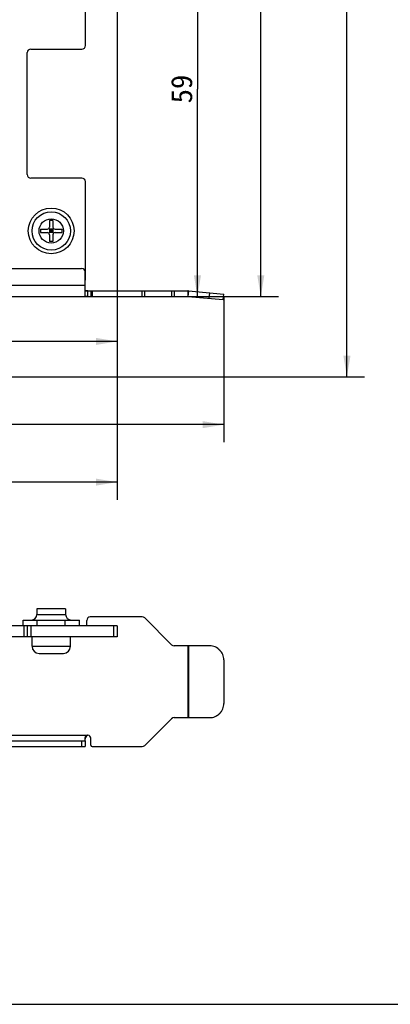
# Model space of a CAD drawing. Header units: millimetres. Extents: x -25 to 341, y 256 to 571.
# Tile 10 of 16: x 149 to 202, y 256 to 396. Entities that reach past the tile are written whole.
import ezdxf
from ezdxf.enums import TextEntityAlignment as Align

# ---------------------------------------------------------------- set-up
doc = ezdxf.new("R2010")
doc.units = ezdxf.units.MM
doc.header["$LTSCALE"] = 16.335
doc.layers.get('0').update_dxf_attribs({"linetype": 'CONTINUOUS'})
doc.layers.add('00_COMPONENTS', color=7, linetype='CONTINUOUS')
doc.layers.add('51__DRAFT_DIMS', color=7, linetype='CONTINUOUS')
doc.styles.get("Standard").update_dxf_attribs({"font": 'simfang.ttf'})
doc.dimstyles.new('DIMSTYLE_1', dxfattribs={"dimtxt": 3, "dimasz": 3, "dimexe": 2.5, "dimexo": 0.5, "dimgap": 0.75, "dimtad": 1, "dimdec": 1, "dimdsep": 46, "dimtxsty": 'Standard', "dimblk": '_FILLED', "dimblk1": '_FILLED', "dimblk2": '_FILLED', "dimcen": 0.09, "dimclrt": 3, "dimazin": 2, "dimtp": 0.3, "dimtm": 0.3, "dimtfac": 1, "dimtdec": 1, "dimtofl": 0, "dimtmove": 0, "dimatfit": 3, "dimldrblk": '_FILLED', "dimfxl": 0, "dimtolj": 1, "dimarcsym": 0})
doc.dimstyles.new('DIMSTYLE_2', dxfattribs={"dimtxt": 3, "dimasz": 3, "dimexe": 2.5, "dimexo": 0.5, "dimgap": 0.75, "dimtad": 1, "dimdsep": 46, "dimtxsty": 'Standard', "dimblk": '_FILLED', "dimblk1": '_FILLED', "dimblk2": '_FILLED', "dimcen": 0.09, "dimclrt": 3, "dimazin": 2, "dimtp": 0.3, "dimtm": 0.3, "dimtfac": 1, "dimtofl": 0, "dimtmove": 0, "dimatfit": 3, "dimldrblk": '_FILLED', "dimfxl": 0, "dimtolj": 1, "dimarcsym": 0})
doc.dimstyles.new('DIMSTYLE_3', dxfattribs={"dimtxt": 3, "dimasz": 3, "dimexe": 2.5, "dimexo": 0.5, "dimgap": 0.75, "dimtad": 1, "dimdsep": 46, "dimtxsty": 'Standard', "dimblk": '_FILLED', "dimblk1": '_FILLED', "dimblk2": '_FILLED', "dimcen": 0.09, "dimclrt": 3, "dimazin": 2, "dimtp": 0.5, "dimtm": 0.5, "dimtfac": 1, "dimtofl": 0, "dimtmove": 0, "dimatfit": 3, "dimldrblk": '_FILLED', "dimfxl": 0, "dimtolj": 1, "dimarcsym": 0})
doc.dimstyles.new('DIMSTYLE_4', dxfattribs={"dimtxt": 3, "dimasz": 3, "dimexe": 2.5, "dimexo": 0.5, "dimgap": 0.75, "dimtad": 1, "dimdec": 1, "dimdsep": 46, "dimtxsty": 'Standard', "dimblk": '_FILLED', "dimblk1": '_FILLED', "dimblk2": '_FILLED', "dimcen": 0.09, "dimclrt": 3, "dimazin": 2, "dimtp": 0.5, "dimtm": 0.5, "dimtfac": 1, "dimtdec": 1, "dimtofl": 0, "dimtmove": 0, "dimatfit": 3, "dimldrblk": '_FILLED', "dimfxl": 0, "dimtolj": 1, "dimarcsym": 0})

# ---------------------------------------------------------------- blocks, each defined once
blk = doc.blocks.new('_FILLED')
at = {"color": 0, "linetype": 'ByBlock'}
blk.add_solid([(0, 0), (-1, 0.167), (-1, -0.167)], dxfattribs=at)
blk = doc.blocks.new('*D1')
at = {"layer": '51__DRAFT_DIMS', "color": 4}
for p, q in [((163.28, 403.43), (163.28, 327.73)), ((58.42, 345.18), (58.42, 327.73)), ((58.42, 330.23), (110.85, 330.23)), ((163.28, 330.23), (110.85, 330.23))]:
    blk.add_line(p, q, dxfattribs=at)
at = {"layer": '51__DRAFT_DIMS', "color": 4, "xscale": 3, "yscale": 3, "zscale": 3, "rotation": 180}
blk.add_blockref('_FILLED', (58.42, 330.23), dxfattribs=at)
at = {"layer": '51__DRAFT_DIMS', "color": 4, "xscale": 3, "yscale": 3, "zscale": 3}
blk.add_blockref('_FILLED', (163.28, 330.23), dxfattribs=at)
at = {"layer": '51__DRAFT_DIMS', "color": 3}
blk.add_text('104.9', height=3, dxfattribs=at).set_placement((110.85, 330.98), align=Align.CENTER)
blk = doc.blocks.new('*D2')
at = {"layer": '51__DRAFT_DIMS', "color": 4}
for p, q in [((94.38, 358.44), (94.38, 335.9)), ((178.44, 356.46), (178.44, 335.9)), ((94.38, 338.4), (136.41, 338.4)), ((178.44, 338.4), (136.41, 338.4))]:
    blk.add_line(p, q, dxfattribs=at)
at = {"layer": '51__DRAFT_DIMS', "color": 4, "xscale": 3, "yscale": 3, "zscale": 3, "rotation": 180}
blk.add_blockref('_FILLED', (94.38, 338.4), dxfattribs=at)
at = {"layer": '51__DRAFT_DIMS', "color": 4, "xscale": 3, "yscale": 3, "zscale": 3}
blk.add_blockref('_FILLED', (178.44, 338.4), dxfattribs=at)
at = {"layer": '51__DRAFT_DIMS', "color": 3}
blk.add_text('84.05', height=3, dxfattribs=at).set_placement((136.41, 339.15), align=Align.CENTER)
blk = doc.blocks.new('*D3')
at = {"layer": '51__DRAFT_DIMS', "color": 4}
for p, q in [((163.28, 403.43), (163.28, 347.73)), ((94.38, 358.44), (94.38, 347.73)), ((94.38, 350.23), (128.83, 350.23)), ((163.28, 350.23), (128.83, 350.23))]:
    blk.add_line(p, q, dxfattribs=at)
at = {"layer": '51__DRAFT_DIMS', "color": 4, "xscale": 3, "yscale": 3, "zscale": 3, "rotation": 180}
blk.add_blockref('_FILLED', (94.38, 350.23), dxfattribs=at)
at = {"layer": '51__DRAFT_DIMS', "color": 4, "xscale": 3, "yscale": 3, "zscale": 3}
blk.add_blockref('_FILLED', (163.28, 350.23), dxfattribs=at)
at = {"layer": '51__DRAFT_DIMS', "color": 3}
blk.add_text('68.9', height=3, dxfattribs=at).set_placement((128.83, 350.98), align=Align.CENTER)
blk = doc.blocks.new('*D4')
at = {"layer": '51__DRAFT_DIMS', "color": 4}
for p, q in [((156.33, 415.59), (177.2, 415.59)), ((174.7, 415.59), (174.7, 386.1)), ((174.7, 356.61), (174.7, 386.1)), ((159.66, 356.61), (177.2, 356.61))]:
    blk.add_line(p, q, dxfattribs=at)
at = {"layer": '51__DRAFT_DIMS', "color": 4, "xscale": 3, "yscale": 3, "zscale": 3}
for p, rotation in [((174.7, 415.59), 90), ((174.7, 356.61), 270)]:
    blk.add_blockref('_FILLED', p, dxfattribs=dict(at, rotation=rotation))
at = {"layer": '51__DRAFT_DIMS', "color": 3}
blk.add_text('59', height=3, rotation=90, dxfattribs=at).set_placement((173.95, 386.1), align=Align.CENTER)
blk = doc.blocks.new('*D5')
at = {"layer": '51__DRAFT_DIMS', "color": 4}
for p, q in [((150.53, 506.09), (186.2, 506.09)), ((183.7, 506.09), (183.7, 431.35)), ((183.7, 356.61), (183.7, 431.35)), ((159.66, 356.61), (186.2, 356.61))]:
    blk.add_line(p, q, dxfattribs=at)
at = {"layer": '51__DRAFT_DIMS', "color": 4, "xscale": 3, "yscale": 3, "zscale": 3}
for p, rotation in [((183.7, 506.09), 90), ((183.7, 356.61), 270)]:
    blk.add_blockref('_FILLED', p, dxfattribs=dict(at, rotation=rotation))
at = {"layer": '51__DRAFT_DIMS', "color": 3}
blk.add_text('149.48', height=3, rotation=90, dxfattribs=at).set_placement((182.95, 431.35), align=Align.CENTER)
blk = doc.blocks.new('*D6')
at = {"layer": '51__DRAFT_DIMS', "color": 4}
for p, q in [((150.53, 506.09), (198.43, 506.09)), ((195.93, 506.09), (195.93, 425.63)), ((195.93, 345.18), (195.93, 425.63)), ((58.92, 345.18), (198.43, 345.18))]:
    blk.add_line(p, q, dxfattribs=at)
at = {"layer": '51__DRAFT_DIMS', "color": 4, "xscale": 3, "yscale": 3, "zscale": 3}
for p, rotation in [((195.93, 506.09), 90), ((195.93, 345.18), 270)]:
    blk.add_blockref('_FILLED', p, dxfattribs=dict(at, rotation=rotation))
at = {"layer": '51__DRAFT_DIMS', "color": 3}
blk.add_text('160.9', height=3, rotation=90, dxfattribs=at).set_placement((195.18, 425.63), align=Align.CENTER)

msp = doc.modelspace()

# ---------------------------------------------------------------- linework, layer by layer
msp.add_line((-25.236, 256.012), (341.181, 256.012))
at = {"layer": '00_COMPONENTS', "color": 7}
for p, q in [((158.783, 392.275), (158.783, 399.275)), ((150.533, 373.935), (150.533, 391.275)), ((151.033, 391.775), (158.283, 391.775)), ((158.283, 373.436), (151.033, 373.436)), ((158.783, 358.935), (158.783, 372.935)), ((154.183, 367.436), (153.683, 367.436)), ((153.683, 367.436), (153.683, 366.486)), ((154.183, 367.436), (154.183, 366.486)), ((152.433, 366.186), (153.383, 366.186)), ((152.433, 366.186), (152.433, 365.686)), ((152.433, 365.686), (153.383, 365.686)), ((154.271, 365.598), (153.595, 366.274)), ((153.595, 365.598), (154.271, 366.274)), ((154.183, 366.186), (153.683, 366.186)), ((153.683, 366.186), (153.683, 365.686)), ((154.183, 365.936), (153.683, 365.936)), ((154.183, 365.686), (153.683, 365.686)), ((153.683, 365.386), (153.683, 364.436)), ((153.933, 366.186), (153.933, 365.686)), ((154.183, 366.186), (154.183, 365.686)), ((154.183, 365.386), (154.183, 364.436)), ((154.483, 366.186), (155.433, 366.186)), ((154.483, 365.686), (155.433, 365.686)), ((155.433, 366.186), (155.433, 365.686)), ((154.183, 364.436), (153.683, 364.436)), ((64.87, 360.606), (158.256, 360.606)), ((158.756, 356.719), (158.756, 360.106)), ((158.756, 357.406), (159.552, 357.406)), ((159.156, 356.606), (159.156, 357.406)), ((159.552, 357.406), (159.556, 357.406)), ((159.556, 357.406), (173.338, 357.406)), ((159.556, 357.406), (159.556, 356.606)), ((173.408, 357.403), (178.438, 356.963)), ((178.368, 356.166), (178.438, 356.963)), ((63.584, 356.606), (173.338, 356.606)), ((173.338, 356.606), (178.368, 356.166)), ((155.983, 312.226), (151.883, 312.226)), ((151.883, 312.226), (151.883, 311.426)), ((155.983, 312.226), (155.983, 311.426)), ((166.856, 311.066), (159.483, 311.066)), ((171.027, 307.102), (167.209, 310.919)), ((163.283, 309.826), (94.383, 309.826)), ((149.933, 310.626), (157.933, 310.626)), ((149.933, 309.826), (149.933, 310.626)), ((150.533, 309.826), (150.533, 308.226)), ((157.933, 309.826), (157.933, 310.626)), ((158.983, 309.826), (158.983, 310.566)), ((162.783, 309.826), (162.783, 308.226)), ((163.283, 309.826), (163.283, 308.226)), ((163.283, 308.226), (94.383, 308.226)), ((151.208, 306.896), (151.208, 308.226)), ((156.658, 306.896), (156.658, 308.226)), ((176.446, 306.956), (171.38, 306.956)), ((152.208, 305.896), (155.658, 305.896)), ((178.438, 304.956), (178.438, 298.756)), ((171.38, 296.756), (176.446, 296.756)), ((167.209, 292.792), (171.027, 296.609)), ((158.756, 293.474), (158.756, 293.949)), ((159.156, 294.246), (159.116, 294.243)), ((64.37, 293.446), (158.756, 293.446)), ((64.37, 292.646), (158.756, 292.646)), ((158.756, 293.446), (158.756, 292.646)), ((159.556, 292.846), (159.556, 293.846)), ((159.756, 292.646), (166.856, 292.646))]:
    msp.add_line(p, q, dxfattribs=at)
at = {"layer": '00_COMPONENTS', "color": 4}
for p, q in [((64.37, 358.206), (158.756, 358.206)), ((159.756, 357.406), (159.756, 356.606)), ((166.856, 356.606), (166.856, 357.406)), ((167.209, 356.606), (167.209, 357.406)), ((171.027, 357.406), (171.027, 356.606)), ((171.38, 357.406), (171.38, 356.606)), ((173.338, 357.406), (173.338, 356.606)), ((173.408, 357.403), (173.338, 356.606)), ((176.376, 356.34), (176.446, 357.137)), ((151.883, 311.426), (155.983, 311.426)), ((150.033, 309.826), (150.033, 308.226)), ((151.033, 309.826), (151.033, 308.226)), ((151.933, 309.826), (151.933, 310.626)), ((155.933, 309.826), (155.933, 310.626)), ((151.208, 306.896), (156.658, 306.896)), ((173.338, 306.956), (173.338, 296.756)), ((173.408, 306.956), (173.408, 296.756)), ((143.52, 294.246), (159.156, 294.246)), ((158.256, 293.446), (158.256, 292.646))]:
    msp.add_line(p, q, dxfattribs=at)
for radius in [3.251, 1.725]:
    msp.add_circle((153.933, 365.936), radius, dxfattribs=at)
at = {"layer": '00_COMPONENTS', "color": 7}
msp.add_circle((153.933, 365.936), 2.725, dxfattribs=at)
for centre, radius, start, end in [((158.283, 392.275), 0.5, 269.9935, 0.0065), ((151.033, 391.275), 0.5, 89.98445, 179.98645), ((151.033, 373.935), 0.5, 180.01255, 270.01655), ((158.283, 372.935), 0.5, 359.994, 90.006), ((153.383, 366.486), 0.3, 270, 360), ((153.383, 365.386), 0.3, 0, 90), ((154.483, 366.486), 0.3, 180, 270), ((154.483, 365.386), 0.3, 90, 180), ((158.256, 360.106), 0.5, 0, 90), ((173.338, 356.606), 0.8, 85, 90), ((151.083, 311.426), 0.8, 270, 360), ((156.783, 311.426), 0.8, 180, 270), ((159.483, 310.566), 0.5, 90, 180), ((166.856, 310.566), 0.5, 45, 90), ((152.208, 306.896), 1, 180, 270), ((155.658, 306.896), 1, 270, 360), ((171.38, 307.456), 0.5, 225, 270), ((171.38, 296.256), 0.5, 90, 135), ((159.218, 293.86), 0.401, 125.73245, 133.79933), ((159.156, 293.846), 0.4, 0, 90), ((159.756, 292.846), 0.2, 180, 270), ((166.856, 293.146), 0.5, 270, 315)]:
    msp.add_arc(centre, radius, start, end, dxfattribs=at)
for points, knots in [([(159.156, 357.406), (159.129, 357.406), (159.071, 357.406), (158.988, 357.406), (158.923, 357.407), (158.879, 357.41), (158.853, 357.412), (158.83, 357.416), (158.81, 357.421), (158.793, 357.426), (158.78, 357.431), (158.77, 357.436), (158.762, 357.442), (158.758, 357.452), (158.757, 357.459), (158.756, 357.463)], [0, 0, 0, 0, 0.1942373, 0.4136859, 0.5893542, 0.6599855, 0.722308, 0.7782544, 0.8276012, 0.8695307, 0.9031964, 0.9285447, 0.9492497, 0.9712036, 1, 1, 1, 1]), ([(159.156, 357.406), (159.098, 357.406), (159.015, 357.406), (158.914, 357.407), (158.856, 357.411), (158.813, 357.42), (158.783, 357.429), (158.76, 357.441), (158.757, 357.456), (158.756, 357.463)], [0, 0, 0, 0, 0.4140348, 0.5898518, 0.7228854, 0.8282181, 0.9038199, 0.9495039, 1, 1, 1, 1]), ([(159.156, 356.606), (159.135, 356.606), (159.092, 356.606), (159.017, 356.606), (158.933, 356.607), (158.849, 356.617), (158.773, 356.648), (158.758, 356.697), (158.756, 356.719)], [0, 0, 0, 0, 0.1413968, 0.2835871, 0.4982917, 0.6947137, 0.8488146, 1, 1, 1, 1]), ([(159.156, 356.606), (159.135, 356.606), (159.092, 356.606), (159.027, 356.606), (158.963, 356.607), (158.91, 356.61), (158.87, 356.616), (158.843, 356.622), (158.818, 356.63), (158.797, 356.641), (158.78, 356.655), (158.768, 356.673), (158.759, 356.695), (158.757, 356.711), (158.756, 356.719)], [0, 0, 0, 0, 0.1407582, 0.2823063, 0.4255688, 0.5645686, 0.6302213, 0.6918506, 0.7485272, 0.7999116, 0.8470288, 0.8933747, 0.9431435, 1, 1, 1, 1]), ([(178.438, 304.956), (178.438, 305.086), (178.412, 305.348), (178.298, 305.726), (178.113, 306.074), (177.864, 306.379), (177.56, 306.629), (177.213, 306.815), (176.837, 306.93), (176.576, 306.956), (176.446, 306.956)], [0, 0, 0, 0, 0.1252336, 0.2504317, 0.3755641, 0.5006107, 0.6255643, 0.750432, 0.8752338, 1, 1, 1, 1]), ([(178.438, 304.956), (178.438, 305.216), (178.335, 305.741), (177.891, 306.406), (177.229, 306.851), (176.705, 306.956), (176.446, 306.956)], [0, 0, 0, 0, 0.2504401, 0.5006227, 0.7504405, 1, 1, 1, 1]), ([(176.446, 296.756), (176.576, 296.756), (176.837, 296.781), (177.213, 296.896), (177.56, 297.082), (177.864, 297.332), (178.113, 297.637), (178.298, 297.985), (178.412, 298.363), (178.438, 298.625), (178.438, 298.756)], [0, 0, 0, 0, 0.1247662, 0.249568, 0.3744357, 0.4993893, 0.6244359, 0.7495683, 0.8747664, 1, 1, 1, 1]), ([(176.446, 296.756), (176.705, 296.756), (177.229, 296.86), (177.891, 297.305), (178.335, 297.97), (178.438, 298.496), (178.438, 298.756)], [0, 0, 0, 0, 0.2495595, 0.4993773, 0.7495599, 1, 1, 1, 1]), ([(159.116, 294.244), (159.102, 294.242), (159.074, 294.238), (159.018, 294.227), (158.953, 294.207), (158.888, 294.172), (158.847, 294.136), (158.819, 294.105), (158.802, 294.082), (158.787, 294.06), (158.776, 294.04), (158.767, 294.02), (158.762, 294), (158.758, 293.976), (158.757, 293.959), (158.756, 293.949)], [0, 0, 0, 0, 0.0828115, 0.1712676, 0.3380257, 0.4772027, 0.6027501, 0.6631344, 0.7203558, 0.7727167, 0.8184631, 0.8583636, 0.8979188, 0.9432018, 1, 1, 1, 1]), ([(158.982, 294.215), (158.945, 294.203), (158.879, 294.171), (158.811, 294.098), (158.764, 294.027), (158.758, 293.975), (158.756, 293.949)], [0, 0, 0, 0, 0.3149696, 0.5838952, 0.7945838, 1, 1, 1, 1]), ([(158.94, 294.149), (158.917, 294.127), (158.822, 294.012), (158.776, 293.861), (158.763, 293.744)], [0, 0, 0, 0, 0.2127595, 1, 1, 1, 1]), ([(158.94, 294.149), (158.929, 294.139), (158.907, 294.116), (158.872, 294.069), (158.835, 294.006), (158.801, 293.926), (158.776, 293.838), (158.766, 293.776), (158.763, 293.744)], [0, 0, 0, 0, 0.1014787, 0.2114053, 0.3909826, 0.5840772, 0.7867578, 1, 1, 1, 1]), ([(159.116, 294.244), (159.105, 294.243), (159.06, 294.236), (159.015, 294.226), (158.982, 294.215)], [0, 0, 0, 0, 0.2382917, 1, 1, 1, 1])]:
    msp.add_open_spline(points, degree=3, knots=knots, dxfattribs=at)

# ---------------------------------------------------------------- dimensions: what is measured, and where the dimension line sits
at = {"layer": '51__DRAFT_DIMS', "color": 4}
for base, p1, p2, angle, dimstyle, picture, middle in [((195.926, 345.176), (150.033, 506.085), (58.423, 345.176), 270, 'DIMSTYLE_4', '*D6', (195.926, 425.724)), ((183.697, 506.085), (159.156, 356.606), (150.033, 506.085), 90, 'DIMSTYLE_3', '*D5', (183.697, 431.431)), ((174.704, 415.585), (159.156, 356.606), (155.833, 415.585), 90, 'DIMSTYLE_1', '*D4', (174.704, 386.075))]:
    dim = msp.add_linear_dim(base=base, p1=p1, p2=p2, angle=angle, dimstyle=dimstyle, dxfattribs=at)
    dim.commit()
    dim.dimension.update_dxf_attribs({"geometry": picture, "text_midpoint": middle, "dimtype": 160})
for base, p1, p2, dimstyle, picture, middle in [((163.283, 330.23), (58.423, 345.676), (163.283, 403.925), 'DIMSTYLE_1', '*D1', (110.947, 330.23)), ((163.283, 350.227), (94.383, 358.935), (163.283, 403.925), 'DIMSTYLE_2', '*D3', (128.783, 350.227)), ((178.43809, 338.39984), (94.38314, 358.93541), (178.43809, 356.96252), 'DIMSTYLE_2', '*D2', (136.32859, 338.39984))]:
    dim = msp.add_linear_dim(base=base, p1=p1, p2=p2, dimstyle=dimstyle, dxfattribs=at)
    dim.commit()
    dim.dimension.update_dxf_attribs({"geometry": picture, "text_midpoint": middle, "dimtype": 160})

doc.saveas('drawing.dxf')
